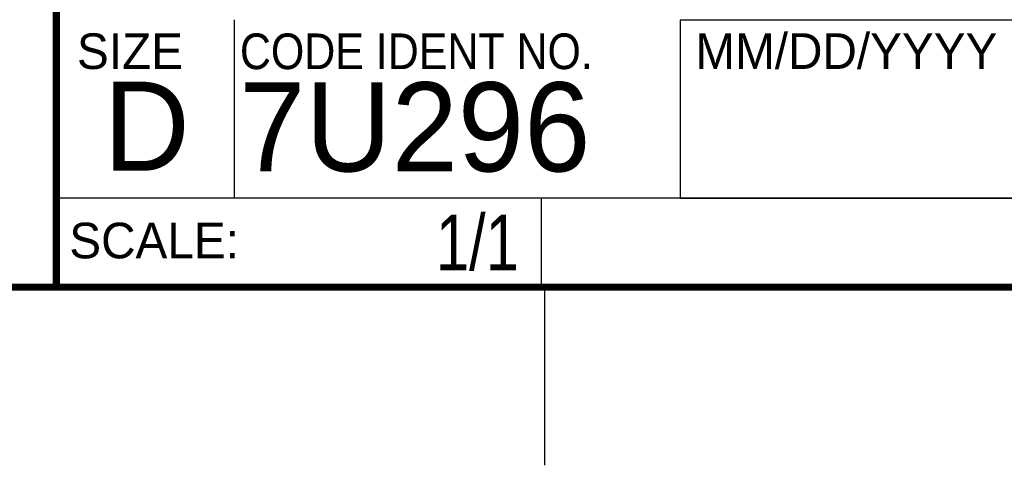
# Model space of a CAD drawing. Header units: inches. Extents: x 0 to 34, y 0 to 22.
# Tile 7 of 21: x 28.3 to 31, y 0 to 1.3. Entities that reach past the tile are written whole.
import ezdxf
from ezdxf.enums import TextEntityAlignment as Align

# ---------------------------------------------------------------- set-up
doc = ezdxf.new("R2010")
doc.units = ezdxf.units.IN
doc.header["$LTSCALE"] = 1.87
doc.header["$MEASUREMENT"] = 0
doc.layers.get('0').update_dxf_attribs({"linetype": 'CONTINUOUS'})
doc.styles.get("Standard").update_dxf_attribs({"font": 'txt', "width": 0.8})

msp = doc.modelspace()

# ---------------------------------------------------------------- linework, layer by layer
at = {"color": 2, "linetype": 'CONTINUOUS'}
for p, q in [((28.88, 0.75), (28.88, 1.25)), ((30.13, 1.2499), (33.49, 1.2499)), ((30.13, 1.2499), (30.13, 0.7499)), ((28.3795, 0.75), (29.7395, 0.75)), ((28.3795, 0.75), (28.3795, 0.5)), ((28.38, 0.75), (33.5, 0.75)), ((29.7395, 0.75), (29.7395, 0.5)), ((30.13, 0.7499), (33.49, 0.7499)), ((28.3795, 0.5), (29.7395, 0.5)), ((29.75, 0), (29.75, 0.5))]:
    msp.add_line(p, q, dxfattribs=at)
at = {"color": 7, "linetype": 'CONTINUOUS', "const_width": 0.02}
for points in [[(28.38, 3), (28.38, 0.5)], [(0.5, 0.5), (33.5, 0.5)]]:
    msp.add_lwpolyline(points, dxfattribs=at)

# ---------------------------------------------------------------- texts
at = {"color": 2, "linetype": 'CONTINUOUS'}
for s, p in [('MM/DD/YYYY', (30.1721, 1.1121)), ('SIZE', (28.4379, 1.1118)), ('SCALE:', (28.4164, 0.5806))]:
    msp.add_text(s, height=0.1, dxfattribs=at).set_placement(p)
at = {"color": 2, "linetype": 'CONTINUOUS', "width": 0.9}
msp.add_text('CODE IDENT NO.', height=0.1, dxfattribs=at).set_placement((28.8949, 1.1115))
at = {"color": 7, "linetype": 'CONTINUOUS'}
for s, p in [('7U296', (28.8928, 0.8245)), ('D  ', (28.5128, 0.8264))]:
    msp.add_text(s, height=0.25, dxfattribs=at).set_placement(p)
at = {"color": 7, "linetype": 'CONTINUOUS', "width": 0.8}
msp.add_text('1/1', height=0.15625, dxfattribs=at).set_placement((29.677, 0.5469), align=Align.RIGHT)
at = {"color": 7, "linetype": 'CONTINUOUS', "insert": (30.9443, 1.9853), "char_height": 0.2, "width": 2.72, "attachment_point": 2}
msp.add_mtext('CUSTOMER DRAWING,\\PTPC-2106/2106T', dxfattribs=at)

doc.saveas('drawing.dxf')
